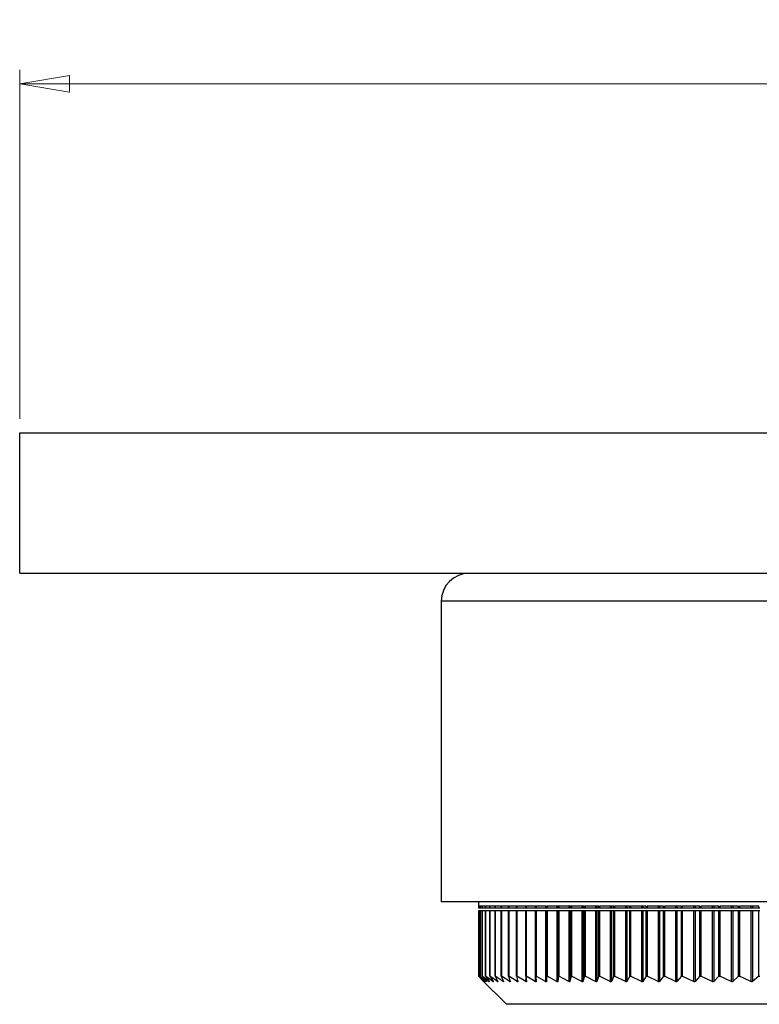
# Model space of a CAD drawing. Header units: millimetres. Extents: x 327 to 983, y 352 to 642.
# Tile 3 of 8: x 536 to 589, y 398 to 468. Entities that reach past the tile are written whole.
import ezdxf

# ---------------------------------------------------------------- set-up
doc = ezdxf.new("R2010")
doc.units = ezdxf.units.MM
doc.styles.add('SLDTEXTSTYLE0', font='TXT', dxfattribs={"width": 0.75})
doc.dimstyles.new('SLDDIMSTYLE0', dxfattribs={"dimtxt": 3.5, "dimasz": 3.556, "dimexe": 0, "dimexo": 0.0625, "dimgap": 0.875, "dimtad": 1, "dimdec": 0, "dimrnd": 1e-09, "dimzin": 12, "dimdsep": 46, "dimtxsty": 'SLDTEXTSTYLE0', "dimblk1": 'CLOSED', "dimblk2": 'CLOSED', "dimsah": 1, "dimcen": 0.09, "dimadec": 0, "dimazin": 3, "dimtfac": 1, "dimtdec": 0, "dimtofl": 0, "dimtmove": 0, "dimatfit": 3, "dimldrblk": 'CLOSED', "dimfxl": 0, "dimfrac": 2, "dimtolj": 1, "dimtzin": 12, "dimarcsym": 0})

# ---------------------------------------------------------------- blocks, each defined once
blk = doc.blocks.new('_Closed')
at = {"color": 0, "linetype": 'ByBlock', "lineweight": -2}
for p, q in [((-1, 0.166667), (0, 0)), ((-1, 0.166667), (-1, -0.166667)), ((0, 0), (-1, -0.166667)), ((0, 0), (-1, 0))]:
    blk.add_line(p, q, dxfattribs=at)
blk = doc.blocks.new('_D')
at = {"color": 7, "linetype": 'Continuous', "lineweight": 0}
for p, q in [((536.405, 439.673), (536.405, 464.519)), ((766.405, 439.673), (766.405, 464.519)), ((536.405, 463.519), (766.405, 463.519))]:
    blk.add_line(p, q, dxfattribs=at)
at = {"color": 7, "linetype": 'Continuous', "lineweight": 18, "xscale": 3.556, "yscale": 3.556}
for p, rotation in [((536.405, 463.519, -22.4), 179.9999999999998), ((766.405, 463.519, -22.4), 359.9999999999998)]:
    blk.add_blockref('_Closed', p, dxfattribs=dict(at, rotation=rotation))
at = {"color": 7, "linetype": 'Continuous', "lineweight": 18, "insert": (647.7, 468.031), "char_height": 3.5, "attachment_point": 1, "style": 'SLDTEXTSTYLE0'}
blk.add_mtext('230', dxfattribs=at)

msp = doc.modelspace()

# ---------------------------------------------------------------- linework, layer by layer
at = {"color": 7, "linetype": 'Continuous', "lineweight": 25}
for p, q in [((536.405, 438.673), (691.405, 438.673)), ((536.405, 428.673), (536.405, 438.673)), ((536.405, 428.673), (568.405, 428.673)), ((568.405, 428.673), (606.405, 428.673)), ((566.405, 426.673), (566.405, 405.273)), ((606.405, 405.273), (566.405, 405.273)), ((569.055, 405.273), (569.055, 404.973)), ((569.075, 404.973), (569.055, 404.973)), ((569.057, 404.973), (569.057, 404.851)), ((569.057, 404.851), (569.075, 404.851)), ((569.057, 404.619), (569.057, 399.973)), ((569.075, 404.619), (569.057, 404.619)), ((569.075, 404.851), (569.075, 404.973)), ((569.075, 404.851), (569.076, 404.851)), ((569.075, 399.973), (569.075, 404.619)), ((569.076, 404.619), (569.075, 404.619)), ((569.164, 404.973), (569.076, 404.973)), ((569.076, 404.973), (569.076, 404.851)), ((569.076, 404.851), (569.164, 404.851)), ((569.076, 404.619), (569.076, 399.973)), ((569.164, 404.619), (569.076, 404.619)), ((569.164, 404.851), (569.164, 404.973)), ((569.164, 404.851), (569.167, 404.851)), ((569.164, 399.973), (569.164, 404.619)), ((569.167, 404.619), (569.164, 404.619)), ((569.325, 404.973), (569.167, 404.973)), ((569.167, 404.973), (569.167, 404.851)), ((569.167, 404.851), (569.325, 404.851)), ((569.167, 404.619), (569.167, 399.973)), ((569.325, 404.619), (569.167, 404.619)), ((569.325, 404.851), (569.325, 404.973)), ((569.325, 404.851), (569.331, 404.851)), ((569.325, 399.973), (569.325, 404.619)), ((569.331, 404.619), (569.325, 404.619)), ((569.557, 404.973), (569.331, 404.973)), ((569.331, 404.973), (569.331, 404.851)), ((569.331, 404.851), (569.557, 404.851)), ((569.331, 404.619), (569.331, 399.973)), ((569.557, 404.619), (569.331, 404.619)), ((569.557, 404.851), (569.557, 404.973)), ((569.557, 404.851), (569.566, 404.851)), ((569.557, 399.973), (569.557, 404.619)), ((569.566, 404.619), (569.557, 404.619)), ((569.861, 404.973), (569.566, 404.973)), ((569.566, 404.973), (569.566, 404.851)), ((569.566, 404.851), (569.861, 404.851)), ((569.566, 404.619), (569.566, 399.973)), ((569.861, 404.619), (569.566, 404.619)), ((569.861, 404.851), (569.861, 404.973)), ((569.861, 404.851), (569.872, 404.851)), ((569.861, 399.973), (569.861, 404.619)), ((569.872, 404.619), (569.861, 404.619)), ((570.235, 404.973), (569.872, 404.973)), ((569.872, 404.973), (569.872, 404.851)), ((569.872, 404.851), (570.235, 404.851)), ((569.872, 404.619), (569.872, 399.973)), ((570.235, 404.619), (569.872, 404.619)), ((570.235, 404.851), (570.235, 404.973)), ((570.235, 404.851), (570.249, 404.851)), ((570.235, 399.973), (570.235, 404.619)), ((570.249, 404.619), (570.235, 404.619)), ((570.678, 404.973), (570.249, 404.973)), ((570.249, 404.973), (570.249, 404.851)), ((570.249, 404.851), (570.678, 404.851)), ((570.249, 404.619), (570.249, 399.973)), ((570.678, 404.619), (570.249, 404.619)), ((570.678, 404.851), (570.678, 404.973)), ((570.678, 404.851), (570.695, 404.851)), ((570.678, 399.973), (570.678, 404.619)), ((570.695, 404.619), (570.678, 404.619)), ((571.191, 404.973), (570.695, 404.973)), ((570.695, 404.973), (570.695, 404.851)), ((570.695, 404.851), (571.191, 404.851)), ((570.695, 404.619), (570.695, 399.973)), ((571.191, 404.619), (570.695, 404.619)), ((571.191, 404.851), (571.191, 404.973)), ((571.191, 404.851), (571.211, 404.851)), ((571.191, 399.973), (571.191, 404.619)), ((571.211, 404.619), (571.191, 404.619)), ((571.771, 404.973), (571.211, 404.973)), ((571.211, 404.973), (571.211, 404.851)), ((571.211, 404.851), (571.771, 404.851)), ((571.211, 404.619), (571.211, 399.973)), ((571.771, 404.619), (571.211, 404.619)), ((571.771, 404.851), (571.771, 404.973)), ((571.771, 404.851), (571.794, 404.851)), ((571.771, 399.973), (571.771, 404.619)), ((571.794, 404.619), (571.771, 404.619)), ((572.419, 404.973), (571.794, 404.973)), ((571.794, 404.973), (571.794, 404.851)), ((571.794, 404.851), (572.419, 404.851)), ((571.794, 404.619), (571.794, 399.973)), ((572.419, 404.619), (571.794, 404.619)), ((572.419, 404.851), (572.419, 404.973)), ((572.419, 404.851), (572.445, 404.851)), ((572.419, 399.973), (572.419, 404.619)), ((572.445, 404.619), (572.419, 404.619)), ((573.131, 404.973), (572.445, 404.973)), ((572.445, 404.973), (572.445, 404.851)), ((572.445, 404.851), (573.096, 404.851)), ((572.445, 404.619), (572.445, 399.973)), ((573.096, 404.619), (572.445, 404.619)), ((573.096, 404.973), (573.096, 404.851)), ((573.096, 404.851), (573.131, 404.851)), ((573.096, 404.619), (573.096, 399.592)), ((573.131, 404.619), (573.096, 404.619)), ((573.131, 404.851), (573.131, 404.973)), ((573.131, 404.851), (573.161, 404.851)), ((573.131, 399.973), (573.131, 404.619)), ((573.161, 404.619), (573.131, 404.619)), ((573.908, 404.973), (573.161, 404.973)), ((573.161, 404.973), (573.161, 404.851)), ((573.161, 404.851), (573.832, 404.851)), ((573.161, 404.619), (573.161, 399.973)), ((573.832, 404.619), (573.161, 404.619)), ((573.832, 404.973), (573.832, 404.851)), ((573.832, 404.851), (573.898, 404.851)), ((573.832, 404.619), (573.832, 399.593)), ((573.898, 404.619), (573.832, 404.619)), ((573.898, 404.973), (573.898, 404.851)), ((573.898, 404.851), (573.908, 404.851)), ((573.898, 404.619), (573.898, 399.593)), ((573.908, 404.619), (573.898, 404.619)), ((573.908, 404.851), (573.908, 404.973)), ((573.908, 404.851), (573.941, 404.851)), ((573.908, 399.973), (573.908, 404.619)), ((573.941, 404.619), (573.908, 404.619)), ((574.748, 404.973), (573.941, 404.973)), ((573.941, 404.973), (573.941, 404.851)), ((573.941, 404.851), (574.631, 404.851)), ((573.941, 404.619), (573.941, 399.973)), ((574.631, 404.619), (573.941, 404.619)), ((574.631, 404.973), (574.631, 404.851)), ((574.631, 404.851), (574.703, 404.851)), ((574.631, 404.619), (574.631, 399.593)), ((574.703, 404.619), (574.631, 404.619)), ((574.703, 404.973), (574.703, 404.851)), ((574.703, 404.851), (574.748, 404.851)), ((574.703, 404.619), (574.703, 399.594)), ((574.748, 404.619), (574.703, 404.619)), ((574.748, 404.851), (574.748, 404.973)), ((574.748, 404.851), (574.784, 404.851)), ((574.748, 399.973), (574.748, 404.619)), ((574.784, 404.619), (574.748, 404.619)), ((575.648, 404.973), (574.784, 404.973)), ((574.784, 404.973), (574.784, 404.851)), ((574.784, 404.851), (575.492, 404.851)), ((574.784, 404.619), (574.784, 399.973)), ((575.492, 404.619), (574.784, 404.619)), ((575.492, 404.973), (575.492, 404.851)), ((575.492, 404.851), (575.568, 404.851)), ((575.492, 404.619), (575.492, 399.594)), ((575.568, 404.619), (575.492, 404.619)), ((575.568, 404.973), (575.568, 404.851)), ((575.568, 404.851), (575.648, 404.851)), ((575.568, 404.619), (575.568, 399.594)), ((575.648, 404.619), (575.568, 404.619)), ((575.648, 404.851), (575.648, 404.973)), ((575.648, 404.851), (575.687, 404.851)), ((575.648, 399.973), (575.648, 404.619)), ((575.687, 404.619), (575.648, 404.619)), ((576.608, 404.973), (575.687, 404.973)), ((575.687, 404.973), (575.687, 404.851)), ((575.687, 404.851), (576.412, 404.851)), ((575.687, 404.619), (575.687, 399.973)), ((576.412, 404.619), (575.687, 404.619)), ((576.412, 404.973), (576.412, 404.851)), ((576.412, 404.851), (576.493, 404.851)), ((576.412, 404.619), (576.412, 399.594)), ((576.493, 404.619), (576.412, 404.619)), ((576.493, 404.973), (576.493, 404.851)), ((576.493, 404.851), (576.608, 404.851)), ((576.493, 404.619), (576.493, 399.595)), ((576.608, 404.619), (576.493, 404.619)), ((576.608, 404.851), (576.608, 404.973)), ((576.608, 404.851), (576.651, 404.851)), ((576.608, 399.973), (576.608, 404.619)), ((576.651, 404.619), (576.608, 404.619)), ((577.625, 404.973), (576.651, 404.973)), ((576.651, 404.973), (576.651, 404.851)), ((576.651, 404.851), (577.39, 404.851)), ((576.651, 404.619), (576.651, 399.973)), ((577.39, 404.619), (576.651, 404.619)), ((577.39, 404.973), (577.39, 404.851)), ((577.39, 404.851), (577.476, 404.851)), ((577.39, 404.619), (577.39, 399.594)), ((577.476, 404.619), (577.39, 404.619)), ((577.476, 404.973), (577.476, 404.851)), ((577.476, 404.851), (577.625, 404.851)), ((577.476, 404.619), (577.476, 399.595)), ((577.625, 404.619), (577.476, 404.619)), ((577.625, 404.851), (577.625, 404.973)), ((577.625, 404.851), (577.671, 404.851)), ((577.625, 399.973), (577.625, 404.619)), ((577.671, 404.619), (577.625, 404.619)), ((578.698, 404.973), (577.671, 404.973)), ((577.671, 404.973), (577.671, 404.851)), ((577.671, 404.851), (578.424, 404.851)), ((577.671, 404.619), (577.671, 399.973)), ((578.424, 404.619), (577.671, 404.619)), ((578.424, 404.973), (578.424, 404.851)), ((578.424, 404.851), (578.515, 404.851)), ((578.424, 404.619), (578.424, 399.595)), ((578.515, 404.619), (578.424, 404.619)), ((578.515, 404.973), (578.515, 404.851)), ((578.515, 404.851), (578.698, 404.851)), ((578.515, 404.619), (578.515, 399.595)), ((578.698, 404.619), (578.515, 404.619)), ((578.698, 404.851), (578.698, 404.973)), ((578.698, 404.851), (578.747, 404.851)), ((578.698, 399.973), (578.698, 404.619)), ((578.747, 404.619), (578.698, 404.619)), ((579.824, 404.973), (578.747, 404.973)), ((578.747, 404.973), (578.747, 404.851)), ((578.747, 404.851), (579.511, 404.851)), ((578.747, 404.619), (578.747, 399.973)), ((579.511, 404.619), (578.747, 404.619)), ((579.511, 404.973), (579.511, 404.851)), ((579.511, 404.851), (579.607, 404.851)), ((579.511, 404.619), (579.511, 399.595)), ((579.607, 404.619), (579.511, 404.619)), ((579.607, 404.973), (579.607, 404.851)), ((579.607, 404.851), (579.824, 404.851)), ((579.607, 404.619), (579.607, 399.596)), ((579.824, 404.619), (579.607, 404.619)), ((579.824, 404.851), (579.824, 404.973)), ((579.824, 404.851), (579.877, 404.851)), ((579.824, 399.973), (579.824, 404.619)), ((579.877, 404.619), (579.824, 404.619)), ((581.002, 404.973), (579.877, 404.973)), ((579.877, 404.973), (579.877, 404.851)), ((579.877, 404.851), (580.651, 404.851)), ((579.877, 404.619), (579.877, 399.973)), ((580.651, 404.619), (579.877, 404.619)), ((580.651, 404.973), (580.651, 404.851)), ((580.651, 404.851), (580.752, 404.851)), ((580.651, 404.619), (580.651, 399.596)), ((580.752, 404.619), (580.651, 404.619)), ((580.752, 404.973), (580.752, 404.851)), ((580.752, 404.851), (581.002, 404.851)), ((580.752, 404.619), (580.752, 399.596)), ((581.002, 404.619), (580.752, 404.619)), ((581.002, 404.851), (581.002, 404.973)), ((581.002, 404.851), (581.058, 404.851)), ((581.002, 399.973), (581.002, 404.619)), ((581.058, 404.619), (581.002, 404.619)), ((582.228, 404.973), (581.058, 404.973)), ((581.058, 404.973), (581.058, 404.851)), ((581.058, 404.851), (581.841, 404.851)), ((581.058, 404.619), (581.058, 399.973)), ((581.841, 404.619), (581.058, 404.619)), ((581.841, 404.973), (581.841, 404.851)), ((581.841, 404.851), (581.945, 404.851)), ((581.841, 404.619), (581.841, 399.596)), ((581.945, 404.619), (581.841, 404.619)), ((581.945, 404.973), (581.945, 404.851)), ((581.945, 404.851), (582.228, 404.851)), ((581.945, 404.619), (581.945, 399.597)), ((582.228, 404.619), (581.945, 404.619)), ((582.228, 404.851), (582.228, 404.973)), ((582.228, 404.851), (582.287, 404.851)), ((582.228, 399.973), (582.228, 404.619)), ((582.287, 404.619), (582.228, 404.619)), ((583.501, 404.973), (582.287, 404.973)), ((582.287, 404.973), (582.287, 404.851)), ((582.287, 404.851), (583.078, 404.851)), ((582.287, 404.619), (582.287, 399.973)), ((583.078, 404.619), (582.287, 404.619)), ((583.078, 404.973), (583.078, 404.851)), ((583.078, 404.851), (583.186, 404.851)), ((583.078, 404.619), (583.078, 399.596)), ((583.186, 404.619), (583.078, 404.619)), ((583.186, 404.973), (583.186, 404.851)), ((583.186, 404.851), (583.501, 404.851)), ((583.186, 404.619), (583.186, 399.597)), ((583.501, 404.619), (583.186, 404.619)), ((583.501, 404.851), (583.501, 404.973)), ((583.501, 404.851), (583.563, 404.851)), ((583.501, 399.973), (583.501, 404.619)), ((583.563, 404.619), (583.501, 404.619)), ((584.818, 404.973), (583.563, 404.973)), ((583.563, 404.973), (583.563, 404.851)), ((583.563, 404.851), (584.36, 404.851)), ((583.563, 404.619), (583.563, 399.973)), ((584.36, 404.619), (583.563, 404.619)), ((584.36, 404.973), (584.36, 404.851)), ((584.36, 404.851), (584.472, 404.851)), ((584.36, 404.619), (584.36, 399.597)), ((584.472, 404.619), (584.36, 404.619)), ((584.472, 404.973), (584.472, 404.851)), ((584.472, 404.851), (584.818, 404.851)), ((584.472, 404.619), (584.472, 399.597)), ((584.818, 404.619), (584.472, 404.619)), ((584.818, 404.851), (584.818, 404.973)), ((584.818, 404.851), (584.884, 404.851)), ((584.818, 399.973), (584.818, 404.619)), ((584.884, 404.619), (584.818, 404.619)), ((586.177, 404.973), (584.884, 404.973)), ((584.884, 404.973), (584.884, 404.851)), ((584.884, 404.851), (585.684, 404.851)), ((584.884, 404.619), (584.884, 399.973)), ((585.684, 404.619), (584.884, 404.619)), ((585.684, 404.973), (585.684, 404.851)), ((585.684, 404.851), (585.8, 404.851)), ((585.684, 404.619), (585.684, 399.597)), ((585.8, 404.619), (585.684, 404.619)), ((585.8, 404.973), (585.8, 404.851)), ((585.8, 404.851), (586.177, 404.851)), ((585.8, 404.619), (585.8, 399.598)), ((586.177, 404.619), (585.8, 404.619)), ((586.177, 404.851), (586.177, 404.973)), ((586.177, 404.851), (586.245, 404.851)), ((586.177, 399.973), (586.177, 404.619)), ((586.245, 404.619), (586.177, 404.619)), ((587.575, 404.973), (586.245, 404.973)), ((586.245, 404.973), (586.245, 404.851)), ((586.245, 404.851), (587.049, 404.851)), ((586.245, 404.619), (586.245, 399.973)), ((587.049, 404.619), (586.245, 404.619)), ((587.049, 404.973), (587.049, 404.851)), ((587.049, 404.851), (587.168, 404.851)), ((587.049, 404.619), (587.049, 399.597)), ((587.168, 404.619), (587.049, 404.619)), ((587.168, 404.973), (587.168, 404.851)), ((587.168, 404.851), (587.575, 404.851)), ((587.168, 404.619), (587.168, 399.598)), ((587.575, 404.619), (587.168, 404.619)), ((587.575, 404.851), (587.575, 404.973)), ((587.575, 404.851), (587.646, 404.851)), ((587.575, 399.973), (587.575, 404.619)), ((587.646, 404.619), (587.575, 404.619)), ((589.009, 404.973), (587.646, 404.973)), ((587.646, 404.973), (587.646, 404.851)), ((587.646, 404.851), (588.451, 404.851)), ((587.646, 404.619), (587.646, 399.973)), ((588.451, 404.619), (587.646, 404.619)), ((588.451, 404.973), (588.451, 404.851)), ((588.451, 404.851), (588.573, 404.851)), ((588.451, 404.619), (588.451, 399.598)), ((588.573, 404.619), (588.451, 404.619)), ((588.573, 404.973), (588.573, 404.851)), ((588.573, 404.851), (589.009, 404.851)), ((588.573, 404.619), (588.573, 399.598)), ((589.009, 404.619), (588.573, 404.619)), ((589.009, 404.851), (589.009, 404.973)), ((589.009, 404.851), (589.083, 404.851)), ((589.009, 399.973), (589.009, 404.619)), ((589.083, 404.619), (589.009, 404.619)), ((569.443, 399.587), (569.057, 399.973)), ((569.075, 399.973), (569.444, 399.588)), ((569.075, 399.973), (569.076, 399.973)), ((569.493, 399.588), (569.076, 399.973)), ((569.164, 399.973), (569.5, 399.588)), ((569.164, 399.973), (569.167, 399.973)), ((569.615, 399.588), (569.167, 399.973)), ((569.258, 399.77), (571.055, 397.973)), ((569.325, 399.973), (569.628, 399.589)), ((569.325, 399.973), (569.331, 399.973)), ((569.807, 399.589), (569.331, 399.973)), ((569.557, 399.973), (569.827, 399.589)), ((569.557, 399.973), (569.566, 399.973)), ((570.071, 399.589), (569.566, 399.973)), ((569.861, 399.973), (570.096, 399.59)), ((569.861, 399.973), (569.872, 399.973)), ((570.404, 399.59), (569.872, 399.973)), ((570.235, 399.973), (570.436, 399.59)), ((570.235, 399.973), (570.249, 399.973)), ((570.807, 399.59), (570.249, 399.973)), ((570.678, 399.973), (570.845, 399.591)), ((570.678, 399.973), (570.695, 399.973)), ((571.279, 399.591), (570.695, 399.973)), ((571.191, 399.973), (571.322, 399.591)), ((571.191, 399.973), (571.211, 399.973)), ((571.818, 399.591), (571.211, 399.973)), ((571.771, 399.973), (571.867, 399.592)), ((571.771, 399.973), (571.794, 399.973)), ((572.425, 399.592), (571.794, 399.973)), ((572.419, 399.973), (572.479, 399.592)), ((572.419, 399.973), (572.445, 399.973)), ((573.096, 399.592), (572.445, 399.973)), ((573.131, 399.973), (573.157, 399.593)), ((573.131, 399.973), (573.161, 399.973)), ((573.832, 399.593), (573.161, 399.973)), ((573.908, 399.973), (573.898, 399.593)), ((573.908, 399.973), (573.941, 399.973)), ((574.631, 399.593), (573.941, 399.973)), ((574.748, 399.973), (574.703, 399.594)), ((574.748, 399.973), (574.784, 399.973)), ((575.492, 399.594), (574.784, 399.973)), ((575.648, 399.973), (575.568, 399.594)), ((575.648, 399.973), (575.687, 399.973)), ((576.412, 399.594), (575.687, 399.973)), ((576.608, 399.973), (576.493, 399.595)), ((576.608, 399.973), (576.651, 399.973)), ((577.39, 399.594), (576.651, 399.973)), ((577.625, 399.973), (577.476, 399.595)), ((577.625, 399.973), (577.671, 399.973)), ((578.424, 399.595), (577.671, 399.973)), ((578.698, 399.973), (578.515, 399.595)), ((578.698, 399.973), (578.747, 399.973)), ((579.511, 399.595), (578.747, 399.973)), ((579.824, 399.973), (579.607, 399.596)), ((579.824, 399.973), (579.877, 399.973)), ((580.651, 399.596), (579.877, 399.973)), ((581.002, 399.973), (580.752, 399.596)), ((581.002, 399.973), (581.058, 399.973)), ((581.841, 399.596), (581.058, 399.973)), ((582.228, 399.973), (581.945, 399.597)), ((582.228, 399.973), (582.287, 399.973)), ((583.078, 399.596), (582.287, 399.973)), ((583.501, 399.973), (583.186, 399.597)), ((583.501, 399.973), (583.563, 399.973)), ((584.36, 399.597), (583.563, 399.973)), ((584.818, 399.973), (584.472, 399.597)), ((584.818, 399.973), (584.884, 399.973)), ((585.684, 399.597), (584.884, 399.973)), ((586.177, 399.973), (585.8, 399.598)), ((586.177, 399.973), (586.245, 399.973)), ((587.049, 399.597), (586.245, 399.973)), ((587.575, 399.973), (587.168, 399.598)), ((587.575, 399.973), (587.646, 399.973)), ((588.451, 399.598), (587.646, 399.973)), ((589.009, 399.973), (588.573, 399.598)), ((589.009, 399.973), (589.083, 399.973)), ((641.755, 397.973), (571.055, 397.973))]:
    msp.add_line(p, q, dxfattribs=at)
at = {"color": 8, "linetype": 'Continuous', "lineweight": 25}
for p, q in [((606.405, 426.673), (566.405, 426.673)), ((571.279, 399.718), (571.279, 399.591)), ((571.818, 399.787), (571.818, 399.591)), ((572.425, 399.936), (572.425, 399.592)), ((569.493, 399.596), (569.493, 399.588)), ((569.615, 399.606), (569.615, 399.588)), ((569.807, 399.617), (569.807, 399.589)), ((570.071, 399.631), (570.071, 399.589)), ((570.404, 399.65), (570.404, 399.59)), ((570.807, 399.677), (570.807, 399.59))]:
    msp.add_line(p, q, dxfattribs=at)
at = {"color": 7, "linetype": 'Continuous', "lineweight": 25}
msp.add_arc((568.405, 426.673), 2, 90, 180, dxfattribs=at)
for points, knots in [([(569.444, 399.588), (569.448, 399.583), (569.458, 399.573), (569.462, 399.569), (569.456, 399.574), (569.447, 399.583), (569.443, 399.587)], [0, 0, 0, 0, 0.263915, 0.53082, 0.777252, 1, 1, 1, 1]), ([(569.5, 399.588), (569.505, 399.583), (569.513, 399.573), (569.515, 399.569), (569.508, 399.575), (569.498, 399.583), (569.493, 399.588)], [0, 0, 0, 0, 0.263945, 0.530844, 0.777274, 1, 1, 1, 1]), ([(569.628, 399.589), (569.632, 399.584), (569.64, 399.574), (569.639, 399.57), (569.631, 399.575), (569.62, 399.584), (569.615, 399.588)], [0, 0, 0, 0, 0.26397, 0.530865, 0.777293, 1, 1, 1, 1]), ([(569.827, 399.589), (569.83, 399.584), (569.837, 399.574), (569.835, 399.57), (569.825, 399.576), (569.813, 399.584), (569.807, 399.589)], [0, 0, 0, 0, 0.263992, 0.530883, 0.777309, 1, 1, 1, 1]), ([(570.096, 399.59), (570.099, 399.585), (570.105, 399.575), (570.101, 399.571), (570.089, 399.576), (570.077, 399.585), (570.071, 399.589)], [0, 0, 0, 0, 0.264011, 0.530898, 0.777322, 1, 1, 1, 1]), ([(570.436, 399.59), (570.438, 399.585), (570.443, 399.575), (570.437, 399.571), (570.424, 399.577), (570.41, 399.586), (570.404, 399.59)], [0, 0, 0, 0, 0.264026, 0.53091, 0.777333, 1, 1, 1, 1]), ([(570.845, 399.591), (570.846, 399.586), (570.85, 399.576), (570.843, 399.572), (570.828, 399.577), (570.814, 399.586), (570.807, 399.59)], [0, 0, 0, 0, 0.2640389, 0.5309202, 0.7773418, 1, 1, 1, 1]), ([(571.322, 399.591), (571.323, 399.586), (571.326, 399.576), (571.317, 399.572), (571.3, 399.578), (571.286, 399.587), (571.279, 399.591)], [0, 0, 0, 0, 0.264049, 0.530928, 0.777348, 1, 1, 1, 1]), ([(571.867, 399.592), (571.868, 399.587), (571.869, 399.577), (571.859, 399.573), (571.841, 399.578), (571.826, 399.587), (571.818, 399.591)], [0, 0, 0, 0, 0.264056, 0.530933, 0.777352, 1, 1, 1, 1]), ([(572.479, 399.592), (572.48, 399.587), (572.48, 399.577), (572.468, 399.573), (572.448, 399.579), (572.432, 399.588), (572.425, 399.592)], [0, 0, 0, 0, 0.264061, 0.530935, 0.777354, 1, 1, 1, 1]), ([(573.157, 399.593), (573.156, 399.588), (573.156, 399.578), (573.142, 399.574), (573.121, 399.579), (573.104, 399.588), (573.096, 399.592)], [0, 0, 0, 0, 0.264063, 0.530936, 0.777354, 1, 1, 1, 1]), ([(573.898, 399.593), (573.897, 399.588), (573.896, 399.578), (573.88, 399.574), (573.858, 399.58), (573.841, 399.588), (573.832, 399.593)], [0, 0, 0, 0, 0.264062, 0.530934, 0.777352, 1, 1, 1, 1]), ([(574.703, 399.594), (574.701, 399.589), (574.698, 399.579), (574.681, 399.575), (574.658, 399.58), (574.64, 399.589), (574.631, 399.593)], [0, 0, 0, 0, 0.264059, 0.530931, 0.777348, 1, 1, 1, 1]), ([(575.568, 399.594), (575.566, 399.589), (575.562, 399.579), (575.544, 399.575), (575.519, 399.58), (575.501, 399.589), (575.492, 399.594)], [0, 0, 0, 0, 0.264054, 0.530925, 0.777342, 1, 1, 1, 1]), ([(576.493, 399.595), (576.491, 399.59), (576.486, 399.58), (576.466, 399.576), (576.44, 399.581), (576.421, 399.59), (576.412, 399.594)], [0, 0, 0, 0, 0.264046, 0.530917, 0.777334, 1, 1, 1, 1]), ([(577.476, 399.595), (577.473, 399.59), (577.467, 399.58), (577.445, 399.576), (577.418, 399.581), (577.399, 399.59), (577.39, 399.594)], [0, 0, 0, 0, 0.264035, 0.530906, 0.777323, 1, 1, 1, 1]), ([(578.515, 399.595), (578.511, 399.59), (578.504, 399.58), (578.481, 399.576), (578.453, 399.582), (578.433, 399.591), (578.424, 399.595)], [0, 0, 0, 0, 0.264022, 0.530893, 0.777311, 1, 1, 1, 1]), ([(579.607, 399.596), (579.603, 399.591), (579.595, 399.581), (579.57, 399.577), (579.541, 399.582), (579.521, 399.591), (579.511, 399.595)], [0, 0, 0, 0, 0.264006, 0.530878, 0.777296, 1, 1, 1, 1]), ([(580.752, 399.596), (580.747, 399.591), (580.738, 399.581), (580.712, 399.577), (580.682, 399.583), (580.661, 399.591), (580.651, 399.596)], [0, 0, 0, 0, 0.263987, 0.530861, 0.777279, 1, 1, 1, 1]), ([(581.945, 399.597), (581.94, 399.592), (581.93, 399.582), (581.903, 399.578), (581.872, 399.583), (581.851, 399.592), (581.841, 399.596)], [0, 0, 0, 0, 0.263964, 0.53084, 0.777259, 1, 1, 1, 1]), ([(583.186, 399.597), (583.181, 399.592), (583.169, 399.582), (583.141, 399.578), (583.109, 399.583), (583.088, 399.592), (583.078, 399.596)], [0, 0, 0, 0, 0.263939, 0.530817, 0.777237, 1, 1, 1, 1]), ([(584.472, 399.597), (584.466, 399.592), (584.454, 399.582), (584.424, 399.578), (584.391, 399.584), (584.37, 399.592), (584.36, 399.597)], [0, 0, 0, 0, 0.263909, 0.53079, 0.777212, 1, 1, 1, 1]), ([(585.8, 399.598), (585.794, 399.593), (585.78, 399.582), (585.75, 399.579), (585.716, 399.584), (585.695, 399.593), (585.684, 399.597)], [0, 0, 0, 0, 0.2638762, 0.5307606, 0.7771836, 1, 1, 1, 1]), ([(587.168, 399.598), (587.161, 399.593), (587.147, 399.583), (587.115, 399.579), (587.081, 399.584), (587.059, 399.593), (587.049, 399.597)], [0, 0, 0, 0, 0.263839, 0.530727, 0.777152, 1, 1, 1, 1]), ([(588.573, 399.598), (588.566, 399.593), (588.551, 399.583), (588.518, 399.579), (588.483, 399.584), (588.461, 399.593), (588.451, 399.598)], [0, 0, 0, 0, 0.263796, 0.53069, 0.777116, 1, 1, 1, 1])]:
    msp.add_open_spline(points, degree=3, knots=knots, dxfattribs=at)

# ---------------------------------------------------------------- dimensions: what is measured, and where the dimension line sits
at = {"color": 7, "linetype": 'Continuous', "lineweight": 18}
dim = msp.add_linear_dim(base=(766.405, 463.519), p1=(536.405, 438.673), p2=(766.405, 438.673), dimstyle='SLDDIMSTYLE0', dxfattribs=at)
dim.commit()
dim.dimension.update_dxf_attribs({"geometry": '_D', "text_midpoint": (651.579, 463.519), "dimtype": 160})

doc.saveas('drawing.dxf')
